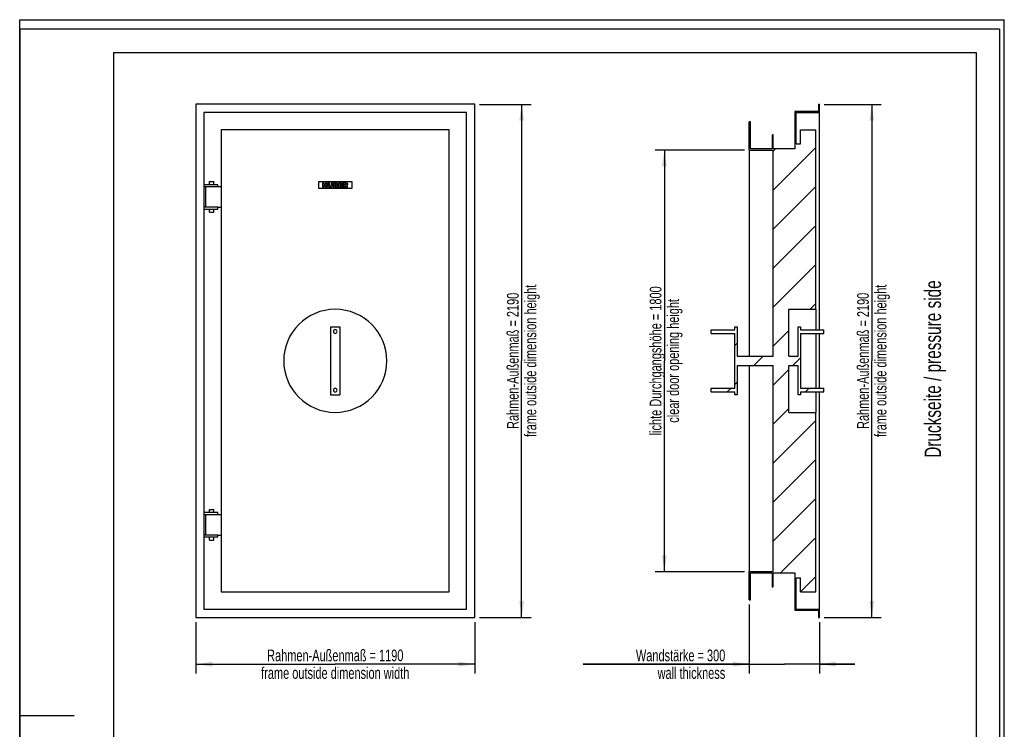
# Model space of a CAD drawing. Header units: millimetres. Extents: x 0 to 4200, y 0 to 5940.
# Tile 5 of 5: x 0 to 4200, y 2911 to 5940. Entities that reach past the tile are written whole.
import ezdxf

# ---------------------------------------------------------------- set-up
doc = ezdxf.new("R2010")
doc.units = ezdxf.units.MM
doc.header["$LTSCALE"] = 387.2
doc.layers.get('0').update_dxf_attribs({"linetype": 'CONTINUOUS'})
for name, color, linetype in [('005_AXIS', 7, 'CONTINUOUS'), ('007_CURVES', 7, 'CONTINUOUS'), ('050_DIMENSIONING', 7, 'CONTINUOUS'), ('053_NOTES', 7, 'CONTINUOUS')]:
    doc.layers.add(name, color=color, linetype=linetype)
doc.styles.get("Standard").update_dxf_attribs({"font": 'txt', "width": 0.7})
doc.dimstyles.new('DIMSTYLE_1', dxfattribs={"dimtxt": 50, "dimasz": 70, "dimexe": 2, "dimexo": 1, "dimtad": 1, "dimdec": 1, "dimtxsty": 'Standard', "dimblk": '_FILLED', "dimblk1": '_FILLED', "dimblk2": '_FILLED', "dimcen": 0.09, "dimazin": 2, "dimtp": 1.2, "dimtm": 1.2, "dimtfac": 1, "dimtdec": 1, "dimtofl": 0, "dimtmove": 0, "dimatfit": 3, "dimldrblk": '_FILLED', "dimfxl": 1, "dimtolj": 1, "dimarcsym": 0})
doc.dimstyles.new('DIMSTYLE_2', dxfattribs={"dimtxt": 50, "dimasz": 70, "dimexe": 2, "dimexo": 1, "dimtad": 1, "dimdec": 1, "dimtxsty": 'Standard', "dimblk": '_FILLED', "dimblk1": '_FILLED', "dimblk2": '_FILLED', "dimcen": 0.09, "dimazin": 2, "dimtp": 2, "dimtm": 2, "dimtfac": 1, "dimtdec": 1, "dimtofl": 0, "dimtmove": 0, "dimatfit": 3, "dimldrblk": '_FILLED', "dimfxl": 1, "dimtolj": 1, "dimarcsym": 0})
doc.dimstyles.new('DIMSTYLE_4', dxfattribs={"dimtxt": 50, "dimasz": 70, "dimexe": 2, "dimexo": 1, "dimtad": 1, "dimdec": 1, "dimtxsty": 'Standard', "dimblk": '_FILLED', "dimblk1": '_FILLED', "dimblk2": '_FILLED', "dimcen": 0.09, "dimazin": 2, "dimtp": 0.5, "dimtm": 0.5, "dimtfac": 1, "dimtdec": 1, "dimtofl": 0, "dimtmove": 0, "dimatfit": 3, "dimldrblk": '_FILLED', "dimfxl": 1, "dimtolj": 1, "dimarcsym": 0})

# ---------------------------------------------------------------- blocks, each defined once
blk = doc.blocks.new('_FILLED')
at = {"color": 0, "linetype": 'ByBlock'}
blk.add_solid([(0, 0), (-1, 0.143), (-1, -0.143)], dxfattribs=at)
blk = doc.blocks.new('*D1')
at = {"layer": '050_DIMENSIONING', "color": 2, "linetype": 'Continuous', "transparency": 16777216}
for p, q in [((751.1, 3368.6), (751.1, 3148.6)), ((1941.1, 3368.6), (1941.1, 3148.6)), ((751.1, 3188.6), (1346.1, 3188.6)), ((1941.1, 3188.6), (1346.1, 3188.6))]:
    blk.add_line(p, q, dxfattribs=at)
at = {"layer": '050_DIMENSIONING', "color": 2, "linetype": 'Continuous', "transparency": 16777216, "xscale": 70, "yscale": 70, "zscale": 70, "rotation": 180}
blk.add_blockref('_FILLED', (751.1, 3188.6), dxfattribs=at)
at = {"layer": '050_DIMENSIONING', "color": 2, "linetype": 'Continuous', "transparency": 16777216, "xscale": 70, "yscale": 70, "zscale": 70}
blk.add_blockref('_FILLED', (1941.1, 3188.6), dxfattribs=at)
at = {"layer": '050_DIMENSIONING', "color": 2, "linetype": 'Continuous', "transparency": 16777216, "insert": (1346.1, 3251.1), "char_height": 50, "width": 1528.571, "attachment_point": 2, "line_spacing_factor": 0.9}
blk.add_mtext('Rahmen-Außenmaß = 1190\\Pframe outside dimension width', dxfattribs=at)
blk = doc.blocks.new('*D2')
at = {"layer": '050_DIMENSIONING', "color": 2, "linetype": 'Continuous', "transparency": 16777216}
for p, q in [((1961.1, 5578.6), (2181.1, 5578.6)), ((2141.1, 5578.6), (2141.1, 4483.6)), ((2141.1, 3388.6), (2141.1, 4483.6)), ((1961.1, 3388.6), (2181.1, 3388.6))]:
    blk.add_line(p, q, dxfattribs=at)
at = {"layer": '050_DIMENSIONING', "color": 2, "linetype": 'Continuous', "transparency": 16777216, "xscale": 70, "yscale": 70, "zscale": 70}
for p, rotation in [((2141.1, 5578.6), 90), ((2141.1, 3388.6), 270)]:
    blk.add_blockref('_FILLED', p, dxfattribs=dict(at, rotation=rotation))
at = {"layer": '050_DIMENSIONING', "color": 2, "linetype": 'Continuous', "transparency": 16777216, "insert": (2078.6, 4483.6), "char_height": 50, "width": 1560.714, "attachment_point": 2, "rotation": 90, "line_spacing_factor": 0.9}
blk.add_mtext('Rahmen-Außenmaß = 2190\\Pframe outside dimension height', dxfattribs=at)
blk = doc.blocks.new('*D3')
at = {"layer": '050_DIMENSIONING', "color": 2, "linetype": 'Continuous', "transparency": 16777216}
for p, q in [((3432, 5578.6), (3674.7, 5578.6)), ((3634.7, 5578.6), (3634.7, 4483.6)), ((3634.7, 3388.6), (3634.7, 4483.6)), ((3432, 3388.6), (3674.7, 3388.6))]:
    blk.add_line(p, q, dxfattribs=at)
at = {"layer": '050_DIMENSIONING', "color": 2, "linetype": 'Continuous', "transparency": 16777216, "xscale": 70, "yscale": 70, "zscale": 70}
for p, rotation in [((3634.7, 5578.6), 90), ((3634.7, 3388.6), 270)]:
    blk.add_blockref('_FILLED', p, dxfattribs=dict(at, rotation=rotation))
at = {"layer": '050_DIMENSIONING', "color": 2, "linetype": 'Continuous', "transparency": 16777216, "insert": (3572.2, 4483.6), "char_height": 50, "width": 1560.714, "attachment_point": 2, "rotation": 90, "line_spacing_factor": 0.9}
blk.add_mtext('Rahmen-Außenmaß = 2190\\Pframe outside dimension height', dxfattribs=at)
blk = doc.blocks.new('*D4')
at = {"layer": '050_DIMENSIONING', "color": 2, "linetype": 'Continuous', "transparency": 16777216}
for p, q in [((3092, 5383.6), (2710, 5383.6)), ((2750, 5383.6), (2750, 4483.6)), ((2750, 3583.6), (2750, 4483.6)), ((3092, 3583.6), (2710, 3583.6))]:
    blk.add_line(p, q, dxfattribs=at)
at = {"layer": '050_DIMENSIONING', "color": 2, "linetype": 'Continuous', "transparency": 16777216, "xscale": 70, "yscale": 70, "zscale": 70}
for p, rotation in [((2750, 5383.6), 90), ((2750, 3583.6), 270)]:
    blk.add_blockref('_FILLED', p, dxfattribs=dict(at, rotation=rotation))
at = {"layer": '050_DIMENSIONING', "color": 2, "linetype": 'Continuous', "transparency": 16777216, "insert": (2687.5, 4483.6), "char_height": 50, "width": 1477.5, "attachment_point": 2, "rotation": 90, "line_spacing_factor": 0.9}
blk.add_mtext('lichte Durchgangshöhe = 1800\\Pclear door opening height', dxfattribs=at)
blk = doc.blocks.new('*D7')
at = {"layer": '050_DIMENSIONING', "color": 2, "linetype": 'Continuous', "transparency": 16777216}
for p, q in [((3112, 3443.6), (3112, 3148.6)), ((3412, 3368.6), (3412, 3148.6)), ((3112, 3188.6), (2403.4, 3188.6)), ((2403.4, 3188.6), (3262, 3188.6)), ((3562, 3188.6), (3262, 3188.6)), ((3412, 3188.6), (3562, 3188.6))]:
    blk.add_line(p, q, dxfattribs=at)
at = {"layer": '050_DIMENSIONING', "color": 2, "linetype": 'Continuous', "transparency": 16777216, "xscale": 70, "yscale": 70, "zscale": 70}
blk.add_blockref('_FILLED', (3112, 3188.6), dxfattribs=at)
at = {"layer": '050_DIMENSIONING', "color": 2, "linetype": 'Continuous', "transparency": 16777216, "xscale": 70, "yscale": 70, "zscale": 70, "rotation": 180}
blk.add_blockref('_FILLED', (3412, 3188.6), dxfattribs=at)
at = {"layer": '050_DIMENSIONING', "color": 2, "linetype": 'Continuous', "transparency": 16777216, "insert": (3009.8, 3251.1), "char_height": 50, "width": 909.643, "attachment_point": 3, "line_spacing_factor": 0.9}
blk.add_mtext('Wandstärke = 300\\Pwall thickness', dxfattribs=at)

msp = doc.modelspace()

# ---------------------------------------------------------------- hatches: boundary and pattern name
at = {"linetype": 'Continuous'}
h = msp.add_hatch(dxfattribs=at)
h.set_pattern_fill('B', color=2, scale=117.760475, angle=45, style=0, pattern_type=0)
h.set_pattern_definition([(45, (0, 0), (-83.2692, 83.2692), [])])
edge = h.paths.add_edge_path()
edge.add_line((3329.99, 3497.63), (3329.99, 3556.63))
edge.add_line((3311.99, 3556.63), (3329.99, 3556.63))
edge.add_line((3311.99, 3423.63), (3311.99, 3556.63))
edge.add_line((3311.99, 3423.63), (3411.99, 3423.63))
edge.add_line((3411.99, 3388.63), (3411.99, 3423.63))
edge.add_line((3406.99, 3388.63), (3411.99, 3388.63))
edge.add_line((3406.99, 3418.63), (3406.99, 3388.63))
edge.add_line((3306.99, 3418.63), (3406.99, 3418.63))
edge.add_line((3306.99, 3578.63), (3306.99, 3418.63))
edge.add_line((3214.49, 3578.63), (3306.99, 3578.63))
edge.add_line((3214.49, 3518.63), (3214.49, 3578.63))
edge.add_line((3209.49, 3518.63), (3214.49, 3518.63))
edge.add_line((3209.49, 3578.63), (3209.49, 3518.63))
edge.add_line((3116.99, 3578.63), (3209.49, 3578.63))
edge.add_line((3116.99, 3463.63), (3116.99, 3578.63))
edge.add_line((3111.99, 3463.63), (3116.99, 3463.63))
edge.add_line((3111.99, 3463.63), (3111.99, 3583.63))
edge.add_line((3111.99, 3583.63), (3213.99, 3583.63))
edge.add_line((3213.99, 3583.63), (3213.99, 4463.63))
edge.add_line((3059.99, 4463.63), (3213.99, 4463.63))
edge.add_line((3059.99, 4463.63), (3059.99, 4338.63))
edge.add_line((3059.99, 4338.63), (3049.99, 4338.63))
edge.add_line((3049.99, 4338.63), (3049.99, 4350.63))
edge.add_line((2949.99, 4350.63), (3049.99, 4350.63))
edge.add_line((2949.99, 4350.63), (2949.99, 4366.63))
edge.add_line((2949.99, 4366.63), (3049.99, 4366.63))
edge.add_line((3049.99, 4366.63), (3049.99, 4600.63))
edge.add_line((2949.99, 4600.63), (3049.99, 4600.63))
edge.add_line((2949.99, 4600.63), (2949.99, 4616.63))
edge.add_line((2949.99, 4616.63), (3049.99, 4616.63))
edge.add_line((3049.99, 4616.63), (3049.99, 4628.63))
edge.add_line((3049.99, 4628.63), (3059.99, 4628.63))
edge.add_line((3059.99, 4628.63), (3059.99, 4503.63))
edge.add_line((3059.99, 4503.63), (3213.99, 4503.63))
edge.add_line((3213.99, 4503.63), (3213.99, 5383.63))
edge.add_line((3111.99, 5383.63), (3213.99, 5383.63))
edge.add_line((3111.99, 5383.63), (3111.99, 5503.63))
edge.add_line((3116.99, 5503.63), (3111.99, 5503.63))
edge.add_line((3116.99, 5388.63), (3116.99, 5503.63))
edge.add_line((3209.49, 5388.63), (3116.99, 5388.63))
edge.add_line((3209.49, 5448.63), (3209.49, 5388.63))
edge.add_line((3214.49, 5448.63), (3209.49, 5448.63))
edge.add_line((3214.49, 5388.63), (3214.49, 5448.63))
edge.add_line((3306.99, 5388.63), (3214.49, 5388.63))
edge.add_line((3306.99, 5548.63), (3306.99, 5388.63))
edge.add_line((3406.99, 5548.63), (3306.99, 5548.63))
edge.add_line((3406.99, 5578.63), (3406.99, 5548.63))
edge.add_line((3406.99, 5578.63), (3411.99, 5578.63))
edge.add_line((3411.99, 5543.63), (3411.99, 5578.63))
edge.add_line((3311.99, 5543.63), (3411.99, 5543.63))
edge.add_line((3311.99, 5410.63), (3311.99, 5543.63))
edge.add_line((3311.99, 5410.63), (3329.99, 5410.63))
edge.add_line((3329.99, 5410.63), (3329.99, 5469.63))
edge.add_line((3329.99, 5469.63), (3395.99, 5469.63))
edge.add_line((3395.99, 4703.63), (3395.99, 5469.63))
edge.add_line((3280.99, 4703.63), (3395.99, 4703.63))
edge.add_line((3280.99, 4503.63), (3280.99, 4703.63))
edge.add_line((3280.99, 4503.63), (3319.99, 4503.63))
edge.add_line((3319.99, 4503.63), (3319.99, 4628.63))
edge.add_line((3319.99, 4628.63), (3329.99, 4628.63))
edge.add_line((3329.99, 4628.63), (3329.99, 4616.63))
edge.add_line((3329.99, 4616.63), (3429.99, 4616.63))
edge.add_line((3429.99, 4600.63), (3429.99, 4616.63))
edge.add_line((3329.99, 4600.63), (3429.99, 4600.63))
edge.add_line((3329.99, 4600.63), (3329.99, 4366.63))
edge.add_line((3329.99, 4366.63), (3429.99, 4366.63))
edge.add_line((3429.99, 4350.63), (3429.99, 4366.63))
edge.add_line((3329.99, 4350.63), (3429.99, 4350.63))
edge.add_line((3329.99, 4350.63), (3329.99, 4338.63))
edge.add_line((3329.99, 4338.63), (3319.99, 4338.63))
edge.add_line((3319.99, 4338.63), (3319.99, 4463.63))
edge.add_line((3280.99, 4463.63), (3319.99, 4463.63))
edge.add_line((3280.99, 4263.63), (3280.99, 4463.63))
edge.add_line((3280.99, 4263.63), (3395.99, 4263.63))
edge.add_line((3395.99, 3497.63), (3395.99, 4263.63))
edge.add_line((3329.99, 3497.63), (3395.99, 3497.63))

# ---------------------------------------------------------------- linework, layer by layer
at = {"color": 7, "linetype": 'Continuous'}
for p, q in [((0, 5940), (4200, 5940)), ((0, 0), (0, 5940)), ((0, 5940), (4200, 5940)), ((0, 0), (0, 5940)), ((4200, 0), (4200, 5940)), ((4200, 0), (4200, 5940)), ((751.08, 5578.63), (751.08, 3388.63)), ((1941.08, 5578.63), (751.08, 5578.63)), ((1941.08, 3388.63), (1941.08, 5578.63)), ((3406.99, 5548.63), (3306.99, 5548.63)), ((3306.99, 5548.63), (3306.99, 5388.63)), ((3406.99, 5578.63), (3411.99, 5578.63)), ((3406.99, 5578.63), (3406.99, 5548.63)), ((3411.99, 5543.63), (3411.99, 5578.63)), ((786.08, 5543.63), (786.08, 3423.63)), ((1906.08, 5543.63), (786.08, 5543.63)), ((1906.08, 3423.63), (1906.08, 5543.63)), ((3111.99, 5383.63), (3111.99, 5503.63)), ((3116.99, 5503.63), (3111.99, 5503.63)), ((3116.99, 5388.63), (3116.99, 5503.63)), ((3311.99, 5410.63), (3311.99, 5543.63)), ((3311.99, 5543.63), (3411.99, 5543.63)), ((3411.99, 4616.63), (3411.99, 5543.63)), ((1832.08, 5469.63), (860.08, 5469.63)), ((860.08, 5469.63), (860.08, 3497.63)), ((1832.08, 3497.63), (1832.08, 5469.63)), ((3329.99, 5410.63), (3329.99, 5469.63)), ((3329.99, 5469.63), (3395.99, 5469.63)), ((3395.99, 4703.63), (3395.99, 5469.63)), ((3214.49, 5448.63), (3209.49, 5448.63)), ((3209.49, 5448.63), (3209.49, 5388.63)), ((3214.49, 5388.63), (3214.49, 5448.63)), ((3111.99, 5383.63), (3111.99, 4503.63)), ((3111.99, 5383.63), (3213.99, 5383.63)), ((3209.49, 5388.63), (3116.99, 5388.63)), ((3213.99, 4503.63), (3213.99, 5383.63)), ((3306.99, 5388.63), (3214.49, 5388.63)), ((3311.99, 5410.63), (3329.99, 5410.63)), ((845.08, 5235.63), (786.08, 5235.63)), ((786.08, 5227.63), (845.08, 5227.63)), ((794.08, 5139.63), (794.08, 5227.63)), ((845.08, 5227.63), (845.08, 5235.63)), ((845.08, 5227.63), (860.08, 5227.63)), ((845.08, 5139.63), (786.08, 5139.63)), ((786.08, 5131.63), (845.08, 5131.63)), ((845.08, 5139.63), (860.08, 5139.63)), ((845.08, 5131.63), (845.08, 5139.63)), ((3280.99, 4703.63), (3395.99, 4703.63)), ((3280.99, 4503.63), (3280.99, 4703.63)), ((3395.99, 4703.63), (3395.99, 4616.63)), ((1326.08, 4628.63), (1366.08, 4628.63)), ((1326.08, 4628.63), (1326.08, 4338.63)), ((1366.08, 4628.63), (1366.08, 4338.63)), ((3049.99, 4628.63), (3059.99, 4628.63)), ((3049.99, 4616.63), (3049.99, 4628.63)), ((3059.99, 4628.63), (3059.99, 4503.63)), ((3319.99, 4503.63), (3319.99, 4628.63)), ((3319.99, 4628.63), (3329.99, 4628.63)), ((3329.99, 4628.63), (3329.99, 4616.63)), ((2949.99, 4616.63), (3049.99, 4616.63)), ((2949.99, 4600.63), (2949.99, 4616.63)), ((2949.99, 4600.63), (3049.99, 4600.63)), ((3049.99, 4366.63), (3049.99, 4600.63)), ((3329.99, 4616.63), (3429.99, 4616.63)), ((3329.99, 4600.63), (3429.99, 4600.63)), ((3329.99, 4600.63), (3329.99, 4366.63)), ((3395.99, 4600.63), (3395.99, 4483.63)), ((3411.99, 4366.63), (3411.99, 4600.63)), ((3429.99, 4600.63), (3429.99, 4616.63)), ((3059.99, 4503.63), (3213.99, 4503.63)), ((3280.99, 4503.63), (3319.99, 4503.63)), ((3059.99, 4463.63), (3059.99, 4338.63)), ((3059.99, 4463.63), (3213.99, 4463.63)), ((3111.99, 4463.63), (3111.99, 3583.63)), ((3213.99, 3583.63), (3213.99, 4463.63)), ((3280.99, 4463.63), (3319.99, 4463.63)), ((3280.99, 4263.63), (3280.99, 4463.63)), ((3319.99, 4338.63), (3319.99, 4463.63)), ((3395.99, 4483.63), (3395.99, 4366.63)), ((1326.08, 4338.63), (1366.08, 4338.63)), ((2949.99, 4366.63), (3049.99, 4366.63)), ((2949.99, 4350.63), (2949.99, 4366.63)), ((2949.99, 4350.63), (3049.99, 4350.63)), ((3049.99, 4338.63), (3049.99, 4350.63)), ((3059.99, 4338.63), (3049.99, 4338.63)), ((3329.99, 4338.63), (3319.99, 4338.63)), ((3329.99, 4366.63), (3429.99, 4366.63)), ((3329.99, 4350.63), (3429.99, 4350.63)), ((3329.99, 4350.63), (3329.99, 4338.63)), ((3395.99, 4350.63), (3395.99, 4263.63)), ((3411.99, 3423.63), (3411.99, 4350.63)), ((3429.99, 4350.63), (3429.99, 4366.63)), ((3280.99, 4263.63), (3395.99, 4263.63)), ((3395.99, 3497.63), (3395.99, 4263.63)), ((845.08, 3835.63), (786.08, 3835.63)), ((786.08, 3827.63), (845.08, 3827.63)), ((794.08, 3739.63), (794.08, 3827.63)), ((845.08, 3827.63), (845.08, 3835.63)), ((845.08, 3827.63), (860.08, 3827.63)), ((845.08, 3739.63), (786.08, 3739.63)), ((845.08, 3739.63), (860.08, 3739.63)), ((845.08, 3731.63), (845.08, 3739.63)), ((786.08, 3731.63), (845.08, 3731.63)), ((3111.99, 3463.63), (3111.99, 3583.63)), ((3111.99, 3583.63), (3213.99, 3583.63)), ((3116.99, 3463.63), (3116.99, 3578.63)), ((3116.99, 3578.63), (3209.49, 3578.63)), ((3209.49, 3578.63), (3209.49, 3518.63)), ((3214.49, 3518.63), (3214.49, 3578.63)), ((3214.49, 3578.63), (3306.99, 3578.63)), ((3306.99, 3578.63), (3306.99, 3418.63)), ((3311.99, 3423.63), (3311.99, 3556.63)), ((3311.99, 3556.63), (3329.99, 3556.63)), ((3329.99, 3497.63), (3329.99, 3556.63)), ((860.08, 3497.63), (1832.08, 3497.63)), ((3209.49, 3518.63), (3214.49, 3518.63)), ((3329.99, 3497.63), (3395.99, 3497.63)), ((3111.99, 3463.63), (3116.99, 3463.63)), ((786.08, 3423.63), (1906.08, 3423.63)), ((3306.99, 3418.63), (3406.99, 3418.63)), ((3311.99, 3423.63), (3411.99, 3423.63)), ((3406.99, 3418.63), (3406.99, 3388.63)), ((3411.99, 3388.63), (3411.99, 3423.63)), ((751.08, 3388.63), (1941.08, 3388.63)), ((3406.99, 3388.63), (3411.99, 3388.63))]:
    msp.add_line(p, q, dxfattribs=at)
at = {"color": 3, "linetype": 'Continuous'}
for p, q in [((0, 5900), (0, 2970)), ((4180, 5900), (0, 5900)), ((4180, 5900), (4180, 0)), ((0, 2970), (0, 0)), ((0, 2970), (232, 2970))]:
    msp.add_line(p, q, dxfattribs=at)
at = {"color": 5, "linetype": 'Continuous'}
for p, q in [((400, 5800), (4080, 5800)), ((400, 5800), (400, 100)), ((4080, 5800), (4080, 100))]:
    msp.add_line(p, q, dxfattribs=at)
at = {"layer": '005_AXIS', "color": 7, "linetype": 'Continuous'}
for p, q in [((810.08, 5235.63), (810.08, 5248.63)), ((810.08, 5248.63), (828.08, 5248.63)), ((828.08, 5235.63), (828.08, 5248.63)), ((810.08, 5118.63), (810.08, 5131.63)), ((828.08, 5118.63), (828.08, 5131.63)), ((810.08, 5118.63), (828.08, 5118.63)), ((810.08, 3835.63), (810.08, 3848.63)), ((810.08, 3848.63), (828.08, 3848.63)), ((828.08, 3835.63), (828.08, 3848.63)), ((810.08, 3718.63), (810.08, 3731.63)), ((810.08, 3718.63), (828.08, 3718.63)), ((828.08, 3718.63), (828.08, 3731.63))]:
    msp.add_line(p, q, dxfattribs=at)
for centre, radius, start, end in [((1346.08, 4483.63), 220, 0, 180), ((1346.08, 4608.63), 8, 0, 180), ((1346.08, 4608.63), 8, 180, 360), ((1346.08, 4483.63), 220, 180, 360), ((1346.08, 4358.63), 8, 0, 180), ((1346.08, 4358.63), 8, 180, 360)]:
    msp.add_arc(centre, radius, start, end, dxfattribs=at)
at = {"layer": '007_CURVES', "color": 4, "linetype": 'Continuous'}
for p, q in [((1276.08, 5218.63), (1276.08, 5248.63)), ((1276.08, 5248.63), (1416.08, 5248.63)), ((1416.08, 5218.63), (1276.08, 5218.63)), ((1298.17, 5243.63), (1291.99, 5243.63)), ((1291.99, 5243.63), (1291.99, 5223.63)), ((1291.99, 5223.63), (1298.17, 5223.63)), ((1298.17, 5236.63), (1298.17, 5243.63)), ((1304.92, 5236.63), (1298.17, 5236.63)), ((1298.17, 5231.72), (1304.92, 5231.72)), ((1298.17, 5223.63), (1298.17, 5231.72)), ((1304.92, 5243.63), (1304.92, 5236.63)), ((1311.13, 5243.63), (1304.92, 5243.63)), ((1304.92, 5231.72), (1304.92, 5223.63)), ((1304.92, 5223.63), (1311.13, 5223.63)), ((1311.13, 5223.63), (1311.13, 5243.63)), ((1315.25, 5243.63), (1315.25, 5231.71)), ((1321.42, 5243.63), (1315.25, 5243.63)), ((1321.42, 5231.42), (1321.42, 5243.63)), ((1334.42, 5243.63), (1328.25, 5243.63)), ((1328.25, 5243.63), (1328.25, 5231.42)), ((1334.42, 5231.71), (1334.42, 5243.63)), ((1350.09, 5243.63), (1338.52, 5243.63)), ((1338.52, 5243.63), (1338.52, 5223.63)), ((1338.52, 5223.63), (1349.19, 5223.63)), ((1344.76, 5239.58), (1347.49, 5239.58)), ((1344.76, 5235.79), (1344.76, 5239.58)), ((1347.45, 5235.79), (1344.76, 5235.79)), ((1344.76, 5231.98), (1347.9, 5231.98)), ((1344.76, 5227.93), (1344.76, 5231.98)), ((1347.91, 5227.93), (1344.76, 5227.93)), ((1376.79, 5243.63), (1360.23, 5243.63)), ((1360.23, 5243.63), (1360.23, 5223.63)), ((1360.23, 5223.63), (1377.09, 5223.63)), ((1366.42, 5239.36), (1376.79, 5239.36)), ((1366.42, 5236.18), (1366.42, 5239.36)), ((1376.04, 5236.18), (1366.42, 5236.18)), ((1366.42, 5232.1), (1376.04, 5232.1)), ((1366.42, 5228.16), (1366.42, 5232.1)), ((1377.09, 5228.16), (1366.42, 5228.16)), ((1376.04, 5232.1), (1376.04, 5236.18)), ((1376.79, 5239.36), (1376.79, 5243.63)), ((1377.09, 5223.63), (1377.09, 5228.16)), ((1380.5, 5243.63), (1380.5, 5223.63)), ((1390.8, 5243.63), (1380.5, 5243.63)), ((1380.5, 5223.63), (1386.71, 5223.63)), ((1386.71, 5239.59), (1389.42, 5239.59)), ((1386.71, 5235.53), (1386.71, 5239.59)), ((1389.31, 5235.53), (1386.71, 5235.53)), ((1386.71, 5231.75), (1387.25, 5231.75)), ((1386.71, 5223.63), (1386.71, 5231.75)), ((1389.89, 5229.74), (1393.19, 5223.63)), ((1393.19, 5223.63), (1400.17, 5223.63)), ((1400.17, 5223.63), (1397.17, 5229.42)), ((1416.08, 5248.63), (1416.08, 5218.63))]:
    msp.add_line(p, q, dxfattribs=at)
for points in [[(1315.82, 5228.32), (1315.44, 5229.61), (1315.25, 5230.73), (1315.25, 5231.71)], [(1317.14, 5226.02), (1316.49, 5226.77), (1316.05, 5227.53), (1315.82, 5228.32)], [(1319.26, 5224.3), (1318.48, 5224.71), (1317.77, 5225.28), (1317.14, 5226.02)], [(1322.14, 5223.49), (1320.99, 5223.63), (1320.02, 5223.89), (1319.26, 5224.3)], [(1321.42, 5231.42), (1321.42, 5230.33), (1321.72, 5229.48), (1322.32, 5228.87)], [(1325.33, 5223.29), (1324.35, 5223.29), (1323.28, 5223.36), (1322.14, 5223.49)], [(1322.32, 5228.87), (1322.92, 5228.26), (1323.76, 5227.96), (1324.84, 5227.96)], [(1324.84, 5227.96), (1325.9, 5227.96), (1326.74, 5228.26), (1327.34, 5228.86)], [(1329.65, 5223.96), (1328.46, 5223.52), (1327.01, 5223.29), (1325.33, 5223.29)], [(1327.34, 5228.86), (1327.94, 5229.46), (1328.25, 5230.32), (1328.25, 5231.42)], [(1332.12, 5225.61), (1331.33, 5224.82), (1330.52, 5224.27), (1329.65, 5223.96)], [(1333.86, 5228.37), (1333.49, 5227.31), (1332.92, 5226.4), (1332.12, 5225.61)], [(1334.42, 5231.71), (1334.42, 5230.52), (1334.23, 5229.42), (1333.86, 5228.37)], [(1347.45, 5235.79), (1348.4, 5235.79), (1349.07, 5235.95), (1349.45, 5236.28)], [(1349.45, 5239.09), (1349.07, 5239.42), (1348.41, 5239.58), (1347.49, 5239.58)], [(1350.16, 5231.43), (1349.72, 5231.79), (1348.97, 5231.98), (1347.9, 5231.98)], [(1347.91, 5227.93), (1348.97, 5227.93), (1349.72, 5228.11), (1350.16, 5228.49)], [(1351.96, 5223.9), (1350.57, 5223.71), (1349.64, 5223.63), (1349.19, 5223.63)], [(1350.02, 5237.72), (1350.02, 5238.3), (1349.83, 5238.76), (1349.45, 5239.09)], [(1349.45, 5236.28), (1349.83, 5236.61), (1350.02, 5237.1), (1350.02, 5237.72)], [(1350.09, 5243.63), (1352.02, 5243.63), (1353.49, 5243.15), (1354.53, 5242.2)], [(1350.82, 5230.02), (1350.82, 5230.6), (1350.6, 5231.08), (1350.16, 5231.43)], [(1350.16, 5228.49), (1350.6, 5228.87), (1350.82, 5229.37), (1350.82, 5230.02)], [(1354.31, 5224.56), (1353.79, 5224.26), (1353, 5224.04), (1351.96, 5223.9)], [(1354.98, 5235.61), (1354.49, 5235.04), (1353.76, 5234.6), (1352.82, 5234.27)], [(1352.82, 5234.27), (1354.25, 5233.92), (1355.3, 5233.33), (1355.99, 5232.49)], [(1356.28, 5226.52), (1355.79, 5225.69), (1355.14, 5225.04), (1354.31, 5224.56)], [(1354.53, 5242.2), (1355.56, 5241.24), (1356.08, 5240.06), (1356.08, 5238.65)], [(1356.08, 5238.65), (1356.08, 5237.46), (1355.71, 5236.46), (1354.98, 5235.61)], [(1355.99, 5232.49), (1356.67, 5231.64), (1357.01, 5230.59), (1357.01, 5229.32)], [(1357.01, 5229.32), (1357.01, 5228.28), (1356.76, 5227.34), (1356.28, 5226.52)], [(1388.76, 5231.27), (1388.32, 5231.58), (1387.81, 5231.75), (1387.25, 5231.75)], [(1389.89, 5229.74), (1389.46, 5230.53), (1389.1, 5231.04), (1388.76, 5231.27)], [(1389.31, 5235.53), (1389.59, 5235.53), (1390.13, 5235.61), (1390.95, 5235.79)], [(1391.73, 5239.07), (1391.32, 5239.42), (1390.54, 5239.59), (1389.42, 5239.59)], [(1390.8, 5243.63), (1392.71, 5243.63), (1394.17, 5243.47), (1395.18, 5243.14)], [(1390.95, 5235.79), (1391.36, 5235.88), (1391.69, 5236.09), (1391.95, 5236.43)], [(1392.34, 5237.59), (1392.34, 5238.23), (1392.14, 5238.72), (1391.73, 5239.07)], [(1391.95, 5236.43), (1392.21, 5236.76), (1392.34, 5237.15), (1392.34, 5237.59)], [(1395.88, 5233.24), (1395.36, 5232.92), (1394.64, 5232.66), (1393.71, 5232.46)], [(1393.71, 5232.46), (1394.44, 5232.2), (1394.99, 5231.95), (1395.32, 5231.71)], [(1395.18, 5243.14), (1396.19, 5242.81), (1397, 5242.2), (1397.62, 5241.31)], [(1395.32, 5231.71), (1395.55, 5231.54), (1395.88, 5231.2), (1396.31, 5230.66)], [(1397.83, 5235.2), (1397.36, 5234.4), (1396.71, 5233.74), (1395.88, 5233.24)], [(1396.31, 5230.66), (1396.74, 5230.13), (1397.02, 5229.72), (1397.17, 5229.42)], [(1397.62, 5241.31), (1398.24, 5240.43), (1398.55, 5239.35), (1398.55, 5238.08)], [(1398.55, 5238.08), (1398.55, 5236.96), (1398.31, 5236.01), (1397.83, 5235.2)]]:
    msp.add_open_spline(points, degree=3, dxfattribs=at)

# ---------------------------------------------------------------- texts
at = {"layer": '053_NOTES', "color": 2, "linetype": 'Continuous', "insert": (3859.99, 4448.63), "char_height": 70, "width": 1932.5, "attachment_point": 2, "rotation": 90, "line_spacing_factor": 0.9}
msp.add_mtext('Druckseite / pressure side', dxfattribs=at)

# ---------------------------------------------------------------- dimensions: what is measured, and where the dimension line sits
at = {"layer": '050_DIMENSIONING', "color": 2, "linetype": 'Continuous'}
for base, p1, p2, angle, text, dimstyle, picture, middle in [((2141.08, 5578.63), (1960.08, 3388.63), (1960.08, 5578.63), 90, 'Rahmen-Außenmaß = <>\\Pframe outside dimension height', 'DIMSTYLE_2', '*D2', (2141.08, 4483.63)), ((3634.67, 5578.63), (3430.99, 3388.63), (3430.99, 5578.63), 90, 'Rahmen-Außenmaß = <>\\Pframe outside dimension height', 'DIMSTYLE_2', '*D3', (3634.67, 4483.63)), ((2749.99, 3583.63), (3092.99, 5383.63), (3092.99, 3583.63), 270, 'lichte Durchgangshöhe = <>\\Pclear door opening height', 'DIMSTYLE_1', '*D4', (2749.99, 4483.63))]:
    dim = msp.add_linear_dim(base=base, p1=p1, p2=p2, angle=angle, text=text, dimstyle=dimstyle, dxfattribs=at)
    dim.commit()
    dim.dimension.update_dxf_attribs({"geometry": picture, "text_midpoint": middle, "dimtype": 160})
for base, p1, p2, text, dimstyle, picture, middle in [((3411.99, 3188.63), (3111.99, 3444.63), (3411.99, 3369.63), 'Wandstärke = <>\\Pwall thickness', 'DIMSTYLE_4', '*D7', (2706.62, 3188.63)), ((1941.08, 3188.63), (751.08, 3369.63), (1941.08, 3369.63), 'Rahmen-Außenmaß = <>\\Pframe outside dimension width', 'DIMSTYLE_1', '*D1', (1346.08, 3188.63))]:
    dim = msp.add_linear_dim(base=base, p1=p1, p2=p2, text=text, dimstyle=dimstyle, dxfattribs=at)
    dim.commit()
    dim.dimension.update_dxf_attribs({"geometry": picture, "text_midpoint": middle, "dimtype": 160})

doc.saveas('drawing.dxf')
